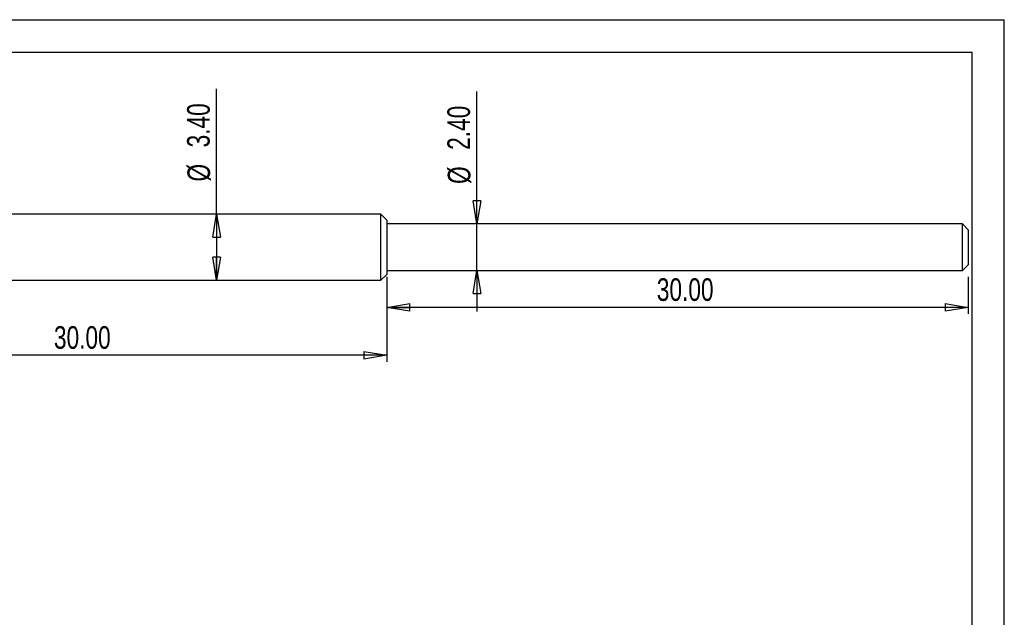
# Model space of a CAD drawing. Header units: millimetres. Extents: x 0 to 297, y 0 to 210.
# Tile 9 of 9: x 145 to 297, y 117 to 210. Entities that reach past the tile are written whole.
import ezdxf

# ---------------------------------------------------------------- set-up
doc = ezdxf.new("R2010")
doc.units = ezdxf.units.MM
doc.layers.add('图层0', color=7, linetype='Continuous', lineweight=25)
doc.styles.add('SLDTEXTSTYLE9', font='TXT', dxfattribs={"width": 0.75})
doc.dimstyles.new('SLDDIMSTYLE0', dxfattribs={"dimtxt": 3.5, "dimasz": 3.556, "dimexe": 0, "dimexo": 0.0625, "dimgap": 0.875, "dimtad": 1, "dimlfac": 0.333333, "dimrnd": 1e-09, "dimzin": 4, "dimdsep": 46, "dimtxsty": 'SLDTEXTSTYLE9', "dimblk1": 'CLOSED', "dimblk2": 'CLOSED', "dimsah": 1, "dimcen": 0.09, "dimadec": 0, "dimazin": 1, "dimtfac": 1, "dimtofl": 0, "dimtmove": 0, "dimatfit": 3, "dimldrblk": 'CLOSED', "dimfxl": 0, "dimfrac": 2, "dimtolj": 1, "dimtzin": 12, "dimarcsym": 0})
doc.dimstyles.new('SLDDIMSTYLE1', dxfattribs={"dimtxt": 3.5, "dimasz": 3.556, "dimexe": 0, "dimexo": 0.0625, "dimgap": 0.875, "dimtad": 1, "dimlfac": 0.333333, "dimrnd": 1e-09, "dimzin": 4, "dimdsep": 46, "dimtxsty": 'SLDTEXTSTYLE9', "dimblk1": 'CLOSED', "dimblk2": 'CLOSED', "dimsah": 1, "dimcen": 0.09, "dimadec": 0, "dimazin": 1, "dimtfac": 1, "dimtmove": 0, "dimatfit": 0, "dimldrblk": 'CLOSED', "dimfxl": 0, "dimfrac": 2, "dimtolj": 1, "dimtzin": 12, "dimarcsym": 0})

# ---------------------------------------------------------------- blocks, each defined once
blk = doc.blocks.new('_Closed')
at = {"color": 0, "linetype": 'ByBlock', "lineweight": -2}
for p, q in [((-1, 0.166667), (0, 0)), ((-1, 0.166667), (-1, -0.166667)), ((0, 0), (-1, -0.166667)), ((0, 0), (-1, 0))]:
    blk.add_line(p, q, dxfattribs=at)
blk = doc.blocks.new('_D')
at = {"layer": '图层0'}
for p, q in [((201.41, 170.18), (201.41, 164.46)), ((291.41, 170.18), (291.41, 164.46)), ((291.41, 165.46), (201.41, 165.46))]:
    blk.add_line(p, q, dxfattribs=at)
at = {"layer": '图层0', "xscale": 3.556, "yscale": 3.556, "rotation": 180.0000000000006}
blk.add_blockref('_Closed', (201.41, 165.46, 0.3), dxfattribs=at)
at = {"layer": '图层0', "xscale": 3.556, "yscale": 3.556}
blk.add_blockref('_Closed', (291.41, 165.46, 0.3), dxfattribs=at)
at = {"layer": '图层0', "insert": (243.21, 169.97), "char_height": 3.5, "attachment_point": 1, "style": 'SLDTEXTSTYLE9'}
blk.add_mtext('30.00', dxfattribs=at)
blk = doc.blocks.new('_D_1')
at = {"layer": '图层0'}
for p, q in [((111.41, 168.68), (111.41, 157.05)), ((201.41, 168.68), (201.41, 157.05)), ((201.41, 158.05), (111.41, 158.05))]:
    blk.add_line(p, q, dxfattribs=at)
at = {"layer": '图层0', "xscale": 3.556, "yscale": 3.556, "rotation": 180.0000000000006}
blk.add_blockref('_Closed', (111.41, 158.05, 0.3), dxfattribs=at)
at = {"layer": '图层0', "xscale": 3.556, "yscale": 3.556}
blk.add_blockref('_Closed', (201.41, 158.05, 0.3), dxfattribs=at)
at = {"layer": '图层0', "insert": (149.89, 162.56), "char_height": 3.5, "attachment_point": 1, "style": 'SLDTEXTSTYLE9'}
blk.add_mtext('30.00', dxfattribs=at)
blk = doc.blocks.new('_D_5')
at = {"layer": '图层0'}
for q in [(175.06, 199.28), (175.06, 169.68)]:
    blk.add_line((175.06, 179.88), q, dxfattribs=at)
at = {"layer": '图层0', "xscale": 3.556, "yscale": 3.556}
for p, rotation in [((175.06, 179.88), 90.0000000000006), ((175.06, 169.68), 270.0000000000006)]:
    blk.add_blockref('_Closed', p, dxfattribs=dict(at, rotation=rotation))
at = {"layer": '图层0', "char_height": 3.5, "attachment_point": 1, "rotation": 90, "style": 'SLDTEXTSTYLE9'}
for s, insert in [('3.40', (170.5, 190.23)), ('%%c', (170.55, 184.95))]:
    blk.add_mtext(s, dxfattribs=dict(at, insert=insert))
blk = doc.blocks.new('_D_6')
at = {"layer": '图层0'}
for p, q in [((215.36, 178.38), (215.36, 198.9)), ((215.36, 171.18), (215.36, 178.38)), ((215.36, 171.18), (215.36, 164.83))]:
    blk.add_line(p, q, dxfattribs=at)
at = {"layer": '图层0', "xscale": 3.556, "yscale": 3.556}
for p, rotation in [((215.36, 178.38), 270.0000000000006), ((215.36, 171.18), 90.0000000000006)]:
    blk.add_blockref('_Closed', p, dxfattribs=dict(at, rotation=rotation))
at = {"layer": '图层0', "char_height": 3.5, "attachment_point": 1, "rotation": 90, "style": 'SLDTEXTSTYLE9'}
for s, insert in [('2.40', (210.79, 189.85)), ('%%c', (210.85, 184.57))]:
    blk.add_mtext(s, dxfattribs=dict(at, insert=insert))

msp = doc.modelspace()

# ---------------------------------------------------------------- linework, layer by layer
at = {"color": 7, "linetype": 'Continuous', "lineweight": 25}
for p, q in [((200.506, 179.877), (112.306, 179.877)), ((201.406, 178.977), (200.506, 179.877)), ((200.506, 174.777), (200.506, 179.877)), ((201.406, 178.977), (201.406, 174.777)), ((290.506, 178.377), (201.406, 178.377)), ((291.406, 177.477), (290.506, 178.377)), ((290.506, 174.777), (290.506, 178.377)), ((291.406, 177.477), (291.406, 174.777)), ((200.506, 169.677), (200.506, 174.777)), ((201.406, 174.777), (201.406, 170.577)), ((290.506, 171.177), (290.506, 174.777)), ((291.406, 174.777), (291.406, 172.077)), ((201.406, 171.177), (290.506, 171.177)), ((290.506, 171.177), (291.406, 172.077)), ((112.306, 169.677), (200.506, 169.677)), ((200.506, 169.677), (201.406, 170.577))]:
    msp.add_line(p, q, dxfattribs=at)
at = {"layer": '图层0'}
for p, q in [((0, 210), (297, 210)), ((297, 0), (297, 210)), ((5, 204.983), (292, 204.983)), ((292, 4.983), (292, 204.983))]:
    msp.add_line(p, q, dxfattribs=at)

# ---------------------------------------------------------------- dimensions: what is measured, and where the dimension line sits
for base, p1, p2, dimstyle, picture, middle in [((175.06, 169.677), (200.506, 179.877), (200.506, 169.677), 'SLDDIMSTYLE0', '_D_5', (175.06, 192.116)), ((215.358, 178.377), (201.406, 171.177), (201.406, 178.377), 'SLDDIMSTYLE1', '_D_6', (215.358, 191.734))]:
    dim = msp.add_linear_dim(base=base, p1=p1, p2=p2, angle=90, text='%%c<>', dimstyle=dimstyle, dxfattribs=at)
    dim.commit()
    dim.dimension.update_dxf_attribs({"geometry": picture, "text_midpoint": middle, "dimtype": 160})
for base, p1, p2, picture, middle in [((201.406, 168.241), (291.406, 171.177), (201.406, 171.177), '_D', (249.025, 168.241)), ((111.406, 160.825), (201.406, 169.677), (111.406, 169.677), '_D_1', (155.707, 160.825))]:
    dim = msp.add_linear_dim(base=base, p1=p1, p2=p2, angle=0, dimstyle='SLDDIMSTYLE0', dxfattribs=at)
    dim.commit()
    dim.dimension.update_dxf_attribs({"geometry": picture, "text_midpoint": middle, "dimtype": 160})

doc.saveas('drawing.dxf')
